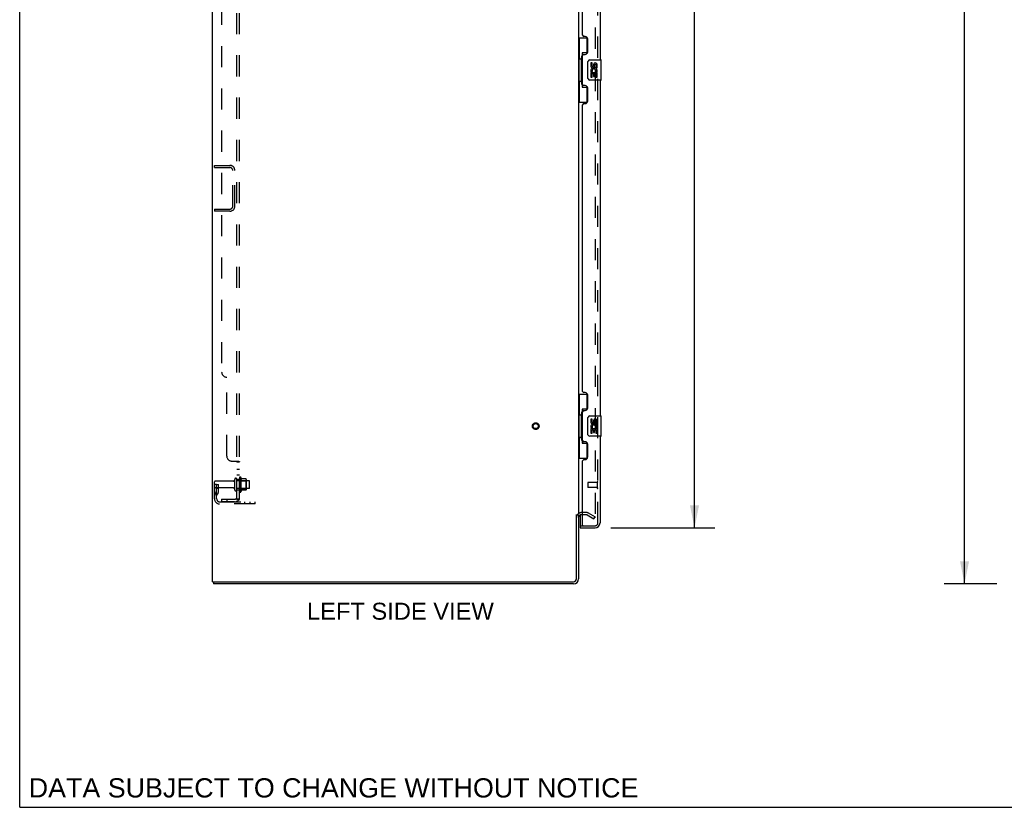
# Model space of a CAD drawing. Header units: inches. Extents: x 0 to 189, y 0 to 122.
# Tile 1 of 25: x 0 to 48, y 0 to 39. Entities that reach past the tile are written whole.
import ezdxf

# ---------------------------------------------------------------- set-up
doc = ezdxf.new("R2010")
doc.units = ezdxf.units.IN
doc.header["$LTSCALE"] = 10.388889
doc.header["$MEASUREMENT"] = 0
doc.linetypes.add('HIDDEN', pattern=[0.2, 0.1, -0.1])
doc.layers.get('0').update_dxf_attribs({"linetype": 'CONTINUOUS'})
for name, color, linetype in [('DEFAULT_2', 8, 'HIDDEN'), ('DIMENSIONS', 7, 'CONTINUOUS'), ('DOOR_ASSEMBLY', 7, 'CONTINUOUS'), ('SUBPANEL', 7, 'CONTINUOUS')]:
    doc.layers.add(name, color=color, linetype=linetype)
doc.styles.get("Standard").update_dxf_attribs({"font": 'arial.ttf'})
doc.dimstyles.new('DIMSTYLE_1', dxfattribs={"dimtxt": 0.833333, "dimasz": 1.111111, "dimexe": 0.09, "dimexo": 0.07, "dimgap": 0.0375, "dimtad": 0, "dimtih": 1, "dimtoh": 1, "dimzin": 4, "dimdsep": 46, "dimtxsty": 'Standard', "dimblk": '_FILLED', "dimblk1": '_FILLED', "dimblk2": '_FILLED', "dimcen": 0.09, "dimadec": 3, "dimazin": 1, "dimtfac": 1, "dimtdec": 3, "dimtofl": 0, "dimtmove": 0, "dimatfit": 3, "dimldrblk": '_FILLED', "dimfxl": 0, "dimtolj": 1, "dimtzin": 4, "dimarcsym": 0})

# ---------------------------------------------------------------- blocks, each defined once
blk = doc.blocks.new('_FILLED')
at = {"color": 0, "linetype": 'ByBlock'}
blk.add_solid([(0, 0), (-1, 0.2), (-1, -0.2)], dxfattribs=at)
blk = doc.blocks.new('*D9')
at = {"layer": 'DIMENSIONS', "color": 2, "linetype": 'Continuous'}
for p, q in [((29.065, 76.232), (34.179, 76.232)), ((33.179, 76.232), (33.179, 46.408)), ((33.179, 13.732), (33.179, 43.492)), ((29.065, 13.732), (34.179, 13.732))]:
    blk.add_line(p, q, dxfattribs=at)
at = {"layer": 'DIMENSIONS', "color": 2, "linetype": 'Continuous', "xscale": 1.1111111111, "yscale": 1.1111111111, "zscale": 1.1111111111}
for p, rotation in [((33.179, 76.232), 90), ((33.179, 13.732), 270)]:
    blk.add_blockref('_FILLED', p, dxfattribs=dict(at, rotation=rotation))
at = {"layer": 'DIMENSIONS', "color": 2, "linetype": 'Continuous', "insert": (33.179, 45.992), "char_height": 0.8333, "width": 3.48823, "attachment_point": 2, "line_spacing_factor": 0.9}
blk.add_mtext('62.50\\PDOOR', dxfattribs=at)
blk = doc.blocks.new('*D12')
at = {"layer": 'DIMENSIONS', "color": 2, "linetype": 'Continuous'}
for p, q in [((48.044, 78.982), (45.457, 78.982)), ((46.457, 78.982), (46.457, 45.816)), ((46.457, 10.982), (46.457, 44.149)), ((48.044, 10.982), (45.457, 10.982))]:
    blk.add_line(p, q, dxfattribs=at)
at = {"layer": 'DIMENSIONS', "color": 2, "linetype": 'Continuous', "xscale": 1.1111111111, "yscale": 1.1111111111, "zscale": 1.1111111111}
for p, rotation in [((46.457, 78.982), 90), ((46.457, 10.982), 270)]:
    blk.add_blockref('_FILLED', p, dxfattribs=dict(at, rotation=rotation))
at = {"layer": 'DIMENSIONS', "color": 2, "linetype": 'Continuous', "insert": (46.457, 45.399), "char_height": 0.8333, "width": 2.91202, "attachment_point": 2, "line_spacing_factor": 0.9}
blk.add_mtext('68.00', dxfattribs=at)

msp = doc.modelspace()

# ---------------------------------------------------------------- linework, layer by layer
at = {"color": 7, "linetype": 'Continuous'}
for p, q in [((0, 0), (0, 122.222)), ((27.372, 14.378), (27.476, 14.378)), ((9.528, 11.086), (9.528, 10.982)), ((9.532, 11.086), (9.566, 11.086)), ((0, 0), (188.889, 0))]:
    msp.add_line(p, q, dxfattribs=at)
at = {"color": 3, "linetype": 'Continuous'}
for p, q in [((9.476, 11.086), (9.476, 78.878)), ((27.476, 75.534), (27.476, 14.43)), ((27.372, 11.229), (27.372, 14.39)), ((27.476, 14.378), (27.476, 11.229)), ((27.68, 14.378), (27.619, 14.378)), ((9.476, 11.086), (9.532, 11.086)), ((27.23, 10.982), (9.528, 10.982)), ((9.566, 11.086), (27.23, 11.086))]:
    msp.add_line(p, q, dxfattribs=at)
for centre, radius, start, end in [((27.619, 14.236), 0.142, 90, 180), ((27.23, 11.229), 0.246, 270, 360), ((27.23, 11.229), 0.142, 270, 360)]:
    msp.add_arc(centre, radius, start, end, dxfattribs=at)
at = {"layer": 'DEFAULT_2', "color": 8, "linetype": 'HIDDEN'}
for p, q in [((28.289, 75.717), (28.289, 14.248)), ((9.58, 31.545), (10.334, 31.545)), ((9.58, 31.441), (9.58, 31.545)), ((9.58, 31.441), (10.334, 31.441)), ((10.476, 29.541), (10.476, 31.298)), ((10.58, 29.541), (10.58, 31.298)), ((9.58, 29.399), (10.334, 29.399)), ((9.58, 29.399), (9.58, 29.295)), ((10.334, 29.295), (9.58, 29.295)), ((9.58, 15.156), (9.58, 15.992)), ((10.508, 16.022), (9.61, 16.022)), ((10.57, 15.6), (10.57, 16.115)), ((10.68, 15.6), (10.68, 16.115)), ((11.275, 16.045), (10.68, 16.045)), ((10.805, 16.192), (10.805, 15.523)), ((10.825, 16.041), (10.805, 16.061)), ((10.825, 16.041), (11.121, 16.041)), ((10.825, 16.041), (10.825, 15.674)), ((10.875, 16.213), (10.875, 15.502)), ((11.131, 16.135), (10.903, 16.135)), ((11.121, 16.041), (11.141, 16.061)), ((11.121, 16.041), (11.121, 15.674)), ((11.141, 16.113), (11.141, 15.602)), ((11.305, 15.7), (11.305, 16.015)), ((9.684, 15.857), (9.58, 15.857)), ((10.508, 15.692), (9.61, 15.692)), ((9.668, 15.511), (9.619, 15.443)), ((9.67, 15.517), (9.67, 15.857)), ((9.67, 15.682), (9.774, 15.682)), ((9.684, 15.857), (9.774, 15.857)), ((9.684, 15.156), (9.684, 15.857)), ((9.774, 15.517), (9.774, 15.857)), ((11.275, 15.67), (10.68, 15.67)), ((10.825, 15.674), (10.805, 15.654)), ((10.825, 15.674), (11.121, 15.674)), ((11.131, 15.58), (10.903, 15.58)), ((11.121, 15.674), (11.141, 15.654)), ((9.753, 15.45), (9.704, 15.382)), ((9.827, 15.014), (11.58, 15.014)), ((11.077, 14.91), (11.077, 15.014)), ((11.333, 14.91), (11.333, 15.014)), ((11.58, 14.91), (11.58, 15.014)), ((11.58, 14.91), (9.827, 14.91)), ((27.881, 14.482), (27.619, 14.482)), ((27.881, 14.378), (27.68, 14.378)), ((27.897, 14.374), (28.237, 14.178)), ((27.949, 14.464), (28.289, 14.268)), ((28.237, 14.178), (28.289, 14.268))]:
    msp.add_line(p, q, dxfattribs=at)
for points in [[(28.271, 14.228), (28.271, 14.228), (28.269, 14.228), (28.267, 14.229), (28.265, 14.229), (28.264, 14.23)], [(28.289, 14.248), (28.289, 14.246), (28.288, 14.243), (28.288, 14.241), (28.287, 14.239), (28.286, 14.237), (28.285, 14.235), (28.284, 14.234), (28.282, 14.232), (28.281, 14.231), (28.279, 14.23), (28.277, 14.229), (28.275, 14.228), (28.273, 14.228), (28.271, 14.228)]]:
    msp.add_lwpolyline(points, dxfattribs=at)
for radius in [0.164, 0.124]:
    msp.add_circle((25.372, 18.732), radius, dxfattribs=at)
for centre, radius, start, end in [((10.334, 31.298), 0.246, 0, 90), ((10.334, 31.298), 0.142, 0, 90), ((10.334, 29.541), 0.246, 270, 360), ((10.334, 29.541), 0.142, 270, 360), ((9.61, 15.992), 0.03, 90, 180), ((10.508, 16.085), 0.0625, 270, 360), ((10.625, 16.115), 0.055, 360, 180), ((10.844, 16.192), 0.0384, 34.4497, 180), ((10.275, 15.857), 0.698, 23.9679, 30.6631), ((10.922, 16.145), 0.01, 203.9679, 270), ((11.131, 16.125), 0.01, 5.1938, 90), ((11, 16.113), 0.141, 0, 5.2081), ((11.275, 16.015), 0.03, 360, 90), ((9.61, 15.722), 0.03, 180, 270), ((9.66, 15.517), 0.01, 324.2461, 360), ((9.66, 15.517), 0.114, 324.2461, 360), ((10.508, 15.63), 0.0625, 0, 90), ((10.625, 15.6), 0.055, 180, 0), ((10.844, 15.523), 0.0384, 180, 325.5503), ((10.275, 15.857), 0.698, 329.3369, 336.0321), ((10.922, 15.57), 0.01, 90, 156.0321), ((11.131, 15.59), 0.01, 270, 354.8062), ((11, 15.602), 0.141, 354.7919, 360), ((11.275, 15.7), 0.03, 270, 0), ((9.788, 15.322), 0.208, 144.2461, 180), ((9.827, 15.156), 0.246, 180, 270), ((9.788, 15.322), 0.104, 144.2461, 180), ((9.827, 15.156), 0.142, 180, 270), ((27.619, 14.236), 0.246, 90, 180), ((27.881, 14.345), 0.137, 60, 90), ((27.881, 14.345), 0.033, 60, 90)]:
    msp.add_arc(centre, radius, start, end, dxfattribs=at)
at = {"layer": 'DOOR_ASSEMBLY', "color": 8, "linetype": 'HIDDEN'}
for p, q in [((28.43, 13.979), (28.43, 75.986)), ((28.387, 15.978), (28.387, 15.694)), ((27.93, 15.95), (27.93, 15.722)), ((28.387, 15.96), (27.94, 15.96)), ((28.387, 15.712), (27.94, 15.712)), ((27.555, 13.836), (27.7, 13.836)), ((27.7, 13.836), (28.288, 13.836))]:
    msp.add_line(p, q, dxfattribs=at)
at = {"layer": 'DOOR_ASSEMBLY', "color": 3, "linetype": 'Continuous'}
for p, q in [((28.534, 53.232), (28.534, 36.732)), ((27.68, 37.94), (27.68, 52.025)), ((27.8, 37.88), (27.74, 37.88)), ((27.93, 37.13), (27.93, 37.75)), ((27.68, 35.525), (27.68, 36.94)), ((27.74, 37), (27.8, 37)), ((27.8, 35.465), (27.74, 35.465)), ((28.534, 35.732), (28.534, 19.232)), ((27.93, 34.715), (27.93, 35.335)), ((27.68, 20.44), (27.68, 34.525)), ((27.74, 34.585), (27.8, 34.585)), ((27.8, 20.38), (27.74, 20.38)), ((27.93, 19.63), (27.93, 20.25)), ((27.68, 18.025), (27.68, 19.44)), ((27.74, 19.5), (27.8, 19.5)), ((27.8, 17.965), (27.74, 17.965)), ((28.534, 18.232), (28.534, 13.979)), ((27.93, 17.215), (27.93, 17.835)), ((27.68, 13.856), (27.68, 17.025)), ((27.74, 17.085), (27.8, 17.085)), ((27.555, 13.732), (28.288, 13.732))]:
    msp.add_line(p, q, dxfattribs=at)
at = {"layer": 'DOOR_ASSEMBLY', "color": 7, "linetype": 'Continuous'}
for p, q in [((27.476, 37.807), (27.917, 37.807)), ((27.515, 37.807), (27.515, 36.782)), ((27.88, 37.807), (27.88, 37.027)), ((27.616, 36.813), (27.616, 36.833)), ((27.88, 37.072), (27.653, 37.072)), ((27.653, 37.072), (27.653, 35.392)), ((27.494, 36.782), (27.616, 36.782)), ((27.494, 36.782), (27.494, 35.682)), ((27.616, 35.682), (27.616, 36.782)), ((27.939, 35.832), (27.939, 36.632)), ((28.039, 36.732), (28.579, 36.732)), ((28.14, 36.578), (28.077, 36.578)), ((28.077, 36.578), (28.077, 36.442)), ((28.14, 36.442), (28.14, 36.578)), ((28.205, 36.504), (28.205, 36.435)), ((28.266, 36.442), (28.265, 36.484)), ((28.328, 36.484), (28.328, 36.348)), ((28.328, 36.348), (28.391, 36.348)), ((28.391, 36.348), (28.391, 36.484)), ((28.594, 35.747), (28.594, 36.717)), ((28.095, 36.117), (28.077, 36.117)), ((28.077, 36.117), (28.077, 35.887)), ((28.077, 35.887), (28.14, 35.887)), ((28.13, 36.117), (28.157, 36.136)), ((28.13, 36.117), (28.391, 36.117)), ((28.14, 36.054), (28.205, 36.054)), ((28.14, 35.887), (28.14, 36.054)), ((28.205, 36.054), (28.205, 35.918)), ((28.205, 35.918), (28.265, 35.918)), ((28.265, 36.054), (28.328, 36.054)), ((28.265, 35.918), (28.265, 36.054)), ((28.321, 36.153), (28.378, 36.128)), ((28.328, 36.054), (28.328, 35.887)), ((28.328, 35.887), (28.391, 35.887)), ((28.391, 35.887), (28.391, 36.117)), ((27.494, 35.682), (27.616, 35.682)), ((27.515, 35.682), (27.515, 34.657)), ((27.616, 35.632), (27.616, 35.652)), ((27.653, 35.392), (27.88, 35.392)), ((27.88, 35.437), (27.88, 34.657)), ((28.579, 35.732), (28.039, 35.732)), ((27.476, 34.657), (27.917, 34.657)), ((27.476, 20.307), (27.917, 20.307)), ((27.515, 20.307), (27.515, 19.282)), ((27.88, 20.307), (27.88, 19.527)), ((27.88, 19.572), (27.653, 19.572)), ((27.653, 19.572), (27.653, 17.892)), ((27.494, 19.282), (27.616, 19.282)), ((27.494, 19.282), (27.494, 18.182)), ((27.616, 19.313), (27.616, 19.333)), ((27.616, 18.182), (27.616, 19.282)), ((27.939, 18.332), (27.939, 19.132)), ((28.039, 19.232), (28.579, 19.232)), ((28.14, 19.078), (28.077, 19.078)), ((28.077, 19.078), (28.077, 18.942)), ((28.14, 18.942), (28.14, 19.078)), ((28.205, 19.004), (28.205, 18.935)), ((28.266, 18.942), (28.265, 18.984)), ((28.328, 18.984), (28.328, 18.848)), ((28.391, 18.848), (28.391, 18.984)), ((28.594, 18.247), (28.594, 19.217)), ((28.095, 18.617), (28.077, 18.617)), ((28.077, 18.617), (28.077, 18.387)), ((28.13, 18.617), (28.157, 18.636)), ((28.13, 18.617), (28.391, 18.617)), ((28.14, 18.554), (28.205, 18.554)), ((28.14, 18.387), (28.14, 18.554)), ((28.205, 18.554), (28.205, 18.418)), ((28.205, 18.418), (28.265, 18.418)), ((28.265, 18.554), (28.328, 18.554)), ((28.265, 18.418), (28.265, 18.554)), ((28.321, 18.653), (28.378, 18.628)), ((28.328, 18.848), (28.391, 18.848)), ((28.328, 18.554), (28.328, 18.387)), ((28.391, 18.387), (28.391, 18.617)), ((27.494, 18.182), (27.616, 18.182)), ((27.515, 18.182), (27.515, 17.157)), ((27.616, 18.132), (27.616, 18.152)), ((27.88, 17.937), (27.88, 17.157)), ((28.579, 18.232), (28.039, 18.232)), ((28.077, 18.387), (28.14, 18.387)), ((28.328, 18.387), (28.391, 18.387)), ((27.653, 17.892), (27.88, 17.892)), ((27.476, 17.157), (27.917, 17.157)), ((27.555, 14.363), (27.555, 13.856)), ((27.555, 13.836), (27.555, 13.732))]:
    msp.add_line(p, q, dxfattribs=at)
for points in [[(27.653, 37.049), (27.653, 37.045), (27.654, 37.042), (27.655, 37.038), (27.656, 37.033), (27.658, 37.029), (27.66, 37.023), (27.662, 37.018), (27.665, 37.012), (27.669, 37.005), (27.672, 36.999), (27.677, 36.991), (27.682, 36.983), (27.687, 36.975), (27.689, 36.971)], [(27.939, 36.632), (27.94, 36.639), (27.94, 36.645), (27.941, 36.651), (27.942, 36.657), (27.944, 36.663), (27.946, 36.669)], [(27.946, 35.796), (27.944, 35.802), (27.942, 35.808), (27.941, 35.814), (27.94, 35.82), (27.94, 35.826), (27.939, 35.832)], [(27.689, 35.493), (27.687, 35.49), (27.682, 35.481), (27.677, 35.474), (27.672, 35.466), (27.669, 35.459), (27.665, 35.453), (27.662, 35.447), (27.66, 35.441), (27.658, 35.436), (27.656, 35.432), (27.655, 35.427), (27.654, 35.423), (27.653, 35.419), (27.653, 35.416)], [(27.653, 19.549), (27.653, 19.545), (27.654, 19.542), (27.655, 19.538), (27.656, 19.533), (27.658, 19.529), (27.66, 19.523), (27.662, 19.518), (27.665, 19.512), (27.669, 19.505), (27.672, 19.499), (27.677, 19.491), (27.682, 19.483), (27.687, 19.475), (27.689, 19.471)], [(27.939, 19.132), (27.94, 19.139), (27.94, 19.145), (27.941, 19.151), (27.942, 19.157), (27.944, 19.163), (27.946, 19.169)], [(27.689, 17.993), (27.687, 17.99), (27.682, 17.981), (27.677, 17.974), (27.672, 17.966), (27.669, 17.959), (27.665, 17.953), (27.662, 17.947), (27.66, 17.941), (27.658, 17.936), (27.656, 17.932), (27.655, 17.927), (27.654, 17.923), (27.653, 17.919), (27.653, 17.916)], [(27.946, 18.296), (27.944, 18.302), (27.942, 18.308), (27.941, 18.314), (27.94, 18.32), (27.94, 18.326), (27.939, 18.332)]]:
    msp.add_lwpolyline(points, dxfattribs=at)
at = {"layer": 'DOOR_ASSEMBLY', "color": 3, "linetype": 'Continuous'}
for centre, radius, start, end in [((27.74, 37.94), 0.06, 180, 270), ((27.8, 37.75), 0.13, 0, 90), ((27.74, 36.94), 0.06, 90, 180), ((27.8, 37.13), 0.13, 270, 360), ((27.74, 35.525), 0.06, 180, 270), ((27.8, 35.335), 0.13, 0, 90), ((27.74, 34.525), 0.06, 90, 180), ((27.8, 34.715), 0.13, 270, 360), ((27.74, 20.44), 0.06, 180, 270), ((27.8, 20.25), 0.13, 0, 90), ((27.74, 19.44), 0.06, 90, 180), ((27.8, 19.63), 0.13, 270, 360), ((27.74, 18.025), 0.06, 180, 270), ((27.8, 17.835), 0.13, 0, 90), ((27.74, 17.025), 0.06, 90, 180), ((27.8, 17.215), 0.13, 270, 360), ((27.7, 13.856), 0.02, 180, 270), ((28.288, 13.979), 0.246, 270, 360)]:
    msp.add_arc(centre, radius, start, end, dxfattribs=at)
at = {"layer": 'DOOR_ASSEMBLY', "color": 7, "linetype": 'Continuous'}
for centre, radius, start, end in [((28.039, 36.632), 0.1, 90, 158.7946), ((28.171, 36.442), 0.0943, 180, 360), ((28.234, 36.19), 0.157, 336.5966, 161.8791), ((28.171, 36.442), 0.0314, 180, 261.2295), ((28.171, 36.447), 0.0362, 263.4285, 341.7628), ((28.297, 36.484), 0.0943, 68.6999, 167.4338), ((28.297, 36.484), 0.0314, 0, 180.0485), ((28.297, 36.484), 0.0943, 0, 68.6704), ((28.579, 36.717), 0.015, 0, 90), ((28.231, 36.19), 0.154, 161.4199, 206.1963), ((28.234, 36.19), 0.157, 205.737, 207.8532), ((28.234, 36.19), 0.0943, 336.5966, 215.1122), ((28.039, 35.832), 0.1, 201.205, 270), ((28.579, 35.747), 0.015, 270, 360), ((28.039, 19.132), 0.1, 90, 158.7946), ((28.171, 18.942), 0.0943, 180, 360), ((28.171, 18.942), 0.0314, 180, 261.2295), ((28.171, 18.947), 0.0362, 263.4285, 341.7628), ((28.297, 18.984), 0.0943, 68.6999, 167.4338), ((28.297, 18.984), 0.0314, 0, 180.0485), ((28.297, 18.984), 0.0943, 0, 68.6704), ((28.579, 19.217), 0.015, 0, 90), ((28.231, 18.69), 0.154, 161.4199, 206.1963), ((28.234, 18.69), 0.157, 336.5966, 161.8791), ((28.234, 18.69), 0.157, 205.737, 207.8532), ((28.234, 18.69), 0.0943, 336.5966, 215.1122), ((28.039, 18.332), 0.1, 201.205, 270), ((28.579, 18.247), 0.015, 270, 360), ((27.575, 13.856), 0.02, 180, 270), ((28.37, 14.122), 0.26, 267.3947, 270)]:
    msp.add_arc(centre, radius, start, end, dxfattribs=at)
at = {"layer": 'DOOR_ASSEMBLY', "color": 8, "linetype": 'HIDDEN'}
for centre, radius, start, end in [((28.409, 15.978), 0.0215, 0, 180), ((27.94, 15.95), 0.01, 90, 180), ((27.94, 15.722), 0.01, 180, 270), ((28.409, 15.694), 0.0215, 180, 360), ((28.288, 13.979), 0.142, 270, 360)]:
    msp.add_arc(centre, radius, start, end, dxfattribs=at)
at = {"layer": 'DOOR_ASSEMBLY', "color": 7, "linetype": 'Continuous'}
for centre, start_param, end_param in [((27.72, 36.823), 0.699287, 1.51401), ((27.72, 36.823), -4.655602, -3.84088), ((27.72, 35.642), 0.699287, 1.51401), ((27.72, 35.642), -4.655602, -3.84088), ((27.72, 19.323), 0.699287, 1.51401), ((27.72, 19.323), -4.655602, -3.84088), ((27.72, 18.142), 0.699287, 1.51401), ((27.72, 18.142), -4.655602, -3.84088)]:
    msp.add_ellipse(centre, major_axis=(0, 0.18), ratio=0.579493, start_param=start_param, end_param=end_param, dxfattribs=at)
at = {"layer": 'SUBPANEL', "color": 8, "linetype": 'HIDDEN'}
for p, q in [((10.68, 15.139), (10.68, 74.826)), ((10.805, 15.139), (10.805, 74.826)), ((9.93, 68.576), (9.93, 21.389)), ((10.18, 17.264), (10.18, 21.139)), ((10.43, 17.014), (10.751, 17.014)), ((10.673, 16.988), (10.675, 16.987)), ((10.677, 16.986), (10.678, 16.984)), ((10.68, 16.978), (10.805, 16.978)), ((10.68, 16.617), (10.805, 16.617)), ((10.68, 16.336), (10.805, 16.336)), ((10.68, 16.107), (10.805, 16.107)), ((10.68, 15.607), (10.805, 15.607)), ((9.93, 15.139), (10.568, 15.139)), ((9.93, 15.139), (9.93, 15.014)), ((10.568, 15.014), (9.93, 15.014)), ((10.18, 15.139), (10.18, 15.014)), ((10.751, 15.1), (10.655, 15.179)), ((10.68, 15.159), (10.68, 15.158)), ((10.68, 15.139), (10.805, 15.139)), ((10.714, 15.145), (10.713, 15.145)), ((10.716, 15.144), (10.714, 15.145)), ((10.718, 15.144), (10.716, 15.144)), ((10.719, 15.143), (10.718, 15.144)), ((10.721, 15.143), (10.719, 15.143)), ((10.722, 15.142), (10.721, 15.143)), ((10.724, 15.142), (10.722, 15.142)), ((10.725, 15.141), (10.724, 15.142))]:
    msp.add_line(p, q, dxfattribs=at)
for points in [[(10.655, 17.014), (10.654, 17.012), (10.654, 17.01), (10.654, 17.009), (10.654, 17.007), (10.655, 17.005), (10.656, 17.004), (10.657, 17.002), (10.658, 17.001), (10.659, 16.999), (10.661, 16.998), (10.662, 16.997), (10.664, 16.995), (10.666, 16.994), (10.67, 16.991)], [(10.655, 17.014), (10.654, 17.012), (10.654, 17.01), (10.654, 17.009)], [(10.654, 17.007), (10.655, 17.005), (10.656, 17.004), (10.657, 17.002), (10.658, 17.001), (10.659, 16.999)], [(10.661, 16.998), (10.662, 16.997), (10.664, 16.995)], [(10.67, 16.991), (10.672, 16.99), (10.673, 16.988), (10.675, 16.987), (10.677, 16.986), (10.678, 16.984), (10.679, 16.983), (10.68, 16.981), (10.68, 16.98), (10.68, 16.978)], [(10.679, 16.983), (10.68, 16.981), (10.68, 16.98), (10.68, 16.978)], [(10.751, 17.014), (10.753, 17.012), (10.756, 17.01), (10.758, 17.009), (10.761, 17.007), (10.765, 17.006), (10.768, 17.004), (10.772, 17.003)], [(10.751, 17.014), (10.753, 17.012), (10.756, 17.01), (10.758, 17.009), (10.761, 17.007)], [(10.772, 17.003), (10.779, 17), (10.783, 16.998), (10.786, 16.997)], [(10.786, 16.997), (10.789, 16.995), (10.792, 16.994), (10.795, 16.992), (10.798, 16.99), (10.8, 16.988), (10.802, 16.986), (10.803, 16.985), (10.804, 16.983), (10.805, 16.981), (10.805, 16.98), (10.805, 16.978)], [(10.792, 16.994), (10.795, 16.992), (10.798, 16.99), (10.8, 16.988), (10.802, 16.986), (10.803, 16.985)], [(10.804, 16.983), (10.805, 16.981), (10.805, 16.98), (10.805, 16.978)], [(10.655, 15.179), (10.654, 15.179), (10.654, 15.178), (10.654, 15.177), (10.654, 15.176), (10.655, 15.175), (10.656, 15.174), (10.657, 15.173), (10.658, 15.171), (10.659, 15.17), (10.661, 15.168), (10.662, 15.166), (10.666, 15.162)], [(10.666, 15.162), (10.668, 15.16), (10.67, 15.158), (10.672, 15.156), (10.673, 15.153), (10.675, 15.151), (10.677, 15.149), (10.678, 15.146), (10.679, 15.144), (10.68, 15.142), (10.68, 15.14), (10.68, 15.139)], [(10.713, 15.145), (10.711, 15.146), (10.71, 15.146), (10.709, 15.146), (10.709, 15.147), (10.708, 15.147), (10.707, 15.147), (10.706, 15.148), (10.705, 15.148), (10.704, 15.148), (10.703, 15.149), (10.702, 15.149), (10.701, 15.149), (10.7, 15.15), (10.699, 15.15), (10.698, 15.151), (10.697, 15.151), (10.696, 15.151), (10.695, 15.152), (10.694, 15.152), (10.694, 15.153), (10.693, 15.153), (10.692, 15.153), (10.691, 15.154), (10.69, 15.154), (10.689, 15.154), (10.689, 15.155), (10.688, 15.155), (10.687, 15.156), (10.686, 15.156), (10.686, 15.156), (10.685, 15.157), (10.684, 15.157), (10.684, 15.157), (10.683, 15.158), (10.682, 15.158), (10.682, 15.158), (10.681, 15.159), (10.68, 15.159), (10.68, 15.16), (10.679, 15.16), (10.679, 15.16), (10.678, 15.161), (10.677, 15.161), (10.677, 15.161), (10.677, 15.161), (10.676, 15.162), (10.676, 15.162)], [(10.676, 15.162), (10.676, 15.162), (10.676, 15.162), (10.676, 15.162), (10.676, 15.162), (10.677, 15.161), (10.677, 15.161), (10.677, 15.161), (10.678, 15.161), (10.678, 15.16), (10.678, 15.16), (10.679, 15.16), (10.679, 15.159), (10.68, 15.159)], [(10.74, 15.139), (10.74, 15.139), (10.74, 15.139), (10.74, 15.139), (10.74, 15.139), (10.739, 15.139), (10.739, 15.139), (10.738, 15.139), (10.738, 15.139), (10.737, 15.139), (10.737, 15.139), (10.736, 15.139), (10.736, 15.139), (10.735, 15.139), (10.734, 15.139), (10.734, 15.139), (10.733, 15.14), (10.733, 15.14), (10.732, 15.14), (10.731, 15.14), (10.731, 15.14), (10.73, 15.14), (10.729, 15.14), (10.729, 15.141), (10.728, 15.141), (10.727, 15.141), (10.727, 15.141), (10.726, 15.141), (10.725, 15.141)], [(10.737, 15.139), (10.737, 15.139), (10.738, 15.139), (10.738, 15.139), (10.739, 15.139), (10.739, 15.139), (10.74, 15.139), (10.74, 15.139), (10.74, 15.139), (10.74, 15.139)], [(10.751, 15.1), (10.753, 15.102), (10.756, 15.104), (10.758, 15.106), (10.761, 15.108), (10.765, 15.11), (10.768, 15.112), (10.772, 15.114), (10.775, 15.115), (10.783, 15.118)], [(10.783, 15.118), (10.786, 15.12), (10.789, 15.121), (10.792, 15.123), (10.795, 15.125), (10.798, 15.126), (10.8, 15.128), (10.802, 15.13), (10.803, 15.132), (10.804, 15.134), (10.805, 15.136), (10.805, 15.137), (10.805, 15.139)]]:
    msp.add_lwpolyline(points, dxfattribs=at)
for centre, radius, start, end in [((10.18, 21.389), 0.25, 180, 270), ((10.43, 17.264), 0.25, 180, 270), ((10.568, 15.251), 0.237, 270, 360), ((10.568, 15.251), 0.112, 270, 360)]:
    msp.add_arc(centre, radius, start, end, dxfattribs=at)

# ---------------------------------------------------------------- texts
at = {"layer": 'DIMENSIONS', "color": 2, "linetype": 'Continuous', "attachment_point": 2, "line_spacing_factor": 0.9}
for s, insert, char_height, width in [('LEFT SIDE VIEW', (18.719, 10.053), 0.83333, 9.16357), ('DATA SUBJECT TO CHANGE WITHOUT NOTICE', (15.433, 1.427), 0.94444, 29.92028)]:
    msp.add_mtext(s, dxfattribs=dict(at, insert=insert, char_height=char_height, width=width))

# ---------------------------------------------------------------- dimensions: what is measured, and where the dimension line sits
at = {"layer": 'DIMENSIONS', "color": 2, "linetype": 'Continuous'}
dim = msp.add_linear_dim(base=(46.457, 10.982), p1=(48.114, 78.982), p2=(48.114, 10.982), angle=270, dimstyle='DIMSTYLE_1', dxfattribs=at)
dim.commit()
dim.dimension.update_dxf_attribs({"geometry": '*D12', "text_midpoint": (46.45, 44.978), "dimtype": 160})
dim = msp.add_linear_dim(base=(33.179, 13.732), p1=(28.995, 76.232), p2=(28.995, 13.732), angle=270, text='<>\\PDOOR', dimstyle='DIMSTYLE_1', dxfattribs=at)
dim.commit()
dim.dimension.update_dxf_attribs({"geometry": '*D9', "text_midpoint": (33.179, 44.95), "dimtype": 160})

doc.saveas('drawing.dxf')
